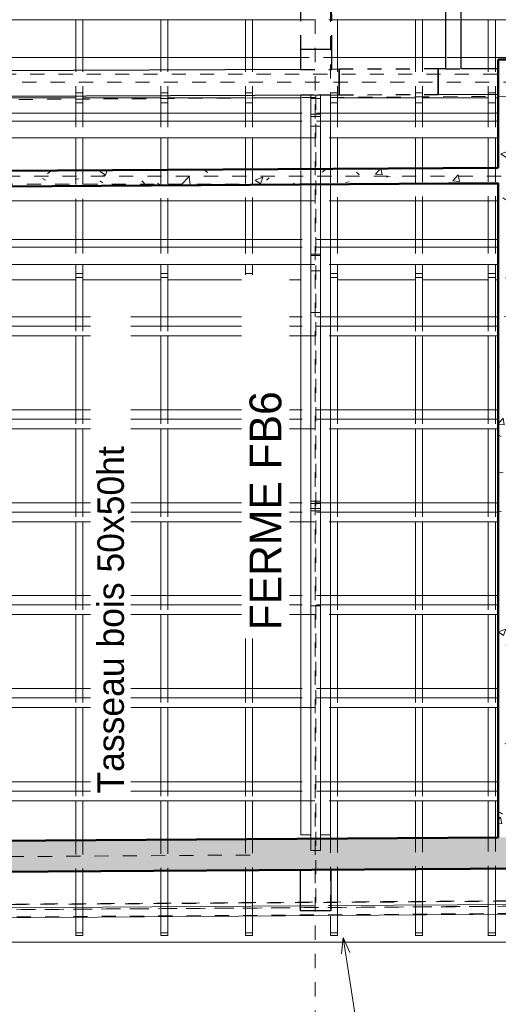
# Model space of a CAD drawing. Header units: metres. Extents: x -16.9 to 14.1, y -10.5 to 9.6.
# Tile 14 of 26: x -0.2 to 3.2, y -6.6 to 0.3. Entities that reach past the tile are written whole.
import ezdxf

# ---------------------------------------------------------------- set-up
doc = ezdxf.new("R2010")
doc.units = ezdxf.units.M
for name, pattern in [('Ligne de quadrillage', [0.022225, 0.0127, -0.003175, 0.003175, -0.003175]), ('Projeté', [0.003969, 0.002381, -0.001587]), ('Tiret', [0.00635, 0.003175, -0.003175])]:
    doc.linetypes.add(name, pattern=pattern)
for name, color, linetype, lineweight in [('A-DETL-GENF', 92, 'Projeté', 18), ('A-DETL-MEDM', 33, 'Continuous', 35), ('A-FLOR-OVHD', 1, 'Projeté', 18), ('A-ROOF', 132, 'Continuous', 18), ('A-WALL', 113, 'Continuous', 25), ('A-WALL-HDLN', 110, 'Tiret', 25), ('A-WALL-PATT', 111, 'Continuous', 50), ('G-ANNO-TEXT', 231, 'Continuous', 9), ('S-BEAM', 12, 'Continuous', 18), ('S-BEAM-HDLN', 1, 'Tiret', 18), ('S-GRID', 1, 'Continuous', 9)]:
    doc.layers.add(name, color=color, linetype=linetype, lineweight=lineweight)
doc.styles.add('Bodoni MT_B_I', font='BOD_BI.TTF', dxfattribs={"height": 0.225})
doc.styles.add('Bodoni MT_B_I_1', font='BOD_BI.TTF', dxfattribs={"height": 0.1875})
pattern_1 = [(50, (0, 0), (0.546555, -0.047815), [0.05715, -0.62865]), (355, (0, 0), (-0.105728, 0.573166), [0.04572, -0.50292]), (100.451, (0.04555, -0.004), (0.440828, 0.52535), [0.04857, -0.53427]), (46.184, (0, 0.1524), (0.813237, -0.12613), [0.08572, -0.94297]), (96.636, (0.0678, 0.1419), (0.71221, 0.74229), [0.07286, -0.80141]), (351.184, (0, 0.1524), (0.71222, 0.742274), [0.06858, -0.75438]), (21, (0.0762, 0.1143), (0.454846, -0.306795), [0.05715, -0.62865]), (326, (0.0762, 0.1143), (0.185405, 0.55256), [0.04572, -0.50292]), (71.451, (0.1141, 0.08873), (0.64025, 0.245763), [0.04857, -0.53427]), (37.5, (0, 0), (0.009261, 0.253667), [0.02515, -0.47168, 0.02515, -0.48539, -0.50482]), (37.5, (0, 0), (0.009261, 0.253667), [-1.007, 0.02515, -0.47968]), (7.5, (0, 0), (0.200456, 0.300546), [0.02515, -0.26594, 0.02515, -0.46025, -0.1924]), (7.5, (0, 0), (0.200456, 0.300546), [-0.77648, 0.02515, -0.16726]), (327.5, (-0.16993, 0), (0.406768, -0.017188), [0.02515, -0.16535, 0.02515, -0.56921, -0.78867]), (327.5, (-0.16993, 0), (0.406768, -0.017188), [-0.78486, 0.02515, -0.76352]), (317.5, (-0.24613, 0), (0.444383, 0.07628), [0.02515, -0.2225, 0.02515, -0.36957, -0.56007]), (317.5, (-0.24613, 0), (0.444383, 0.07628), [-0.64237, 0.02515, -0.53492])]

# ---------------------------------------------------------------- blocks, each defined once
blk = doc.blocks.new('Porte - 62 205-4691079-PH R_1 EXISTANT')
at = {"layer": 'A-DETL-GENF'}
for p, q in [((0.3418, 0.09), (-0.3582, 0.09)), ((-0.3582, -0.09), (0.3418, -0.09))]:
    blk.add_line(p, q, dxfattribs=at)
at = {"layer": 'A-DETL-MEDM'}
for p, q in [((-0.3582, 0.09), (-0.3582, -0.09)), ((0.3418, -0.09), (0.3418, 0.09))]:
    blk.add_line(p, q, dxfattribs=at)
blk = doc.blocks.new('Porte - 62 205-4691038-PH R_1 EXISTANT')
at = {"layer": 'A-DETL-GENF'}
for p, q in [((0.3418, 0.11), (-0.3582, 0.11)), ((-0.3582, -0.11), (0.3418, -0.11))]:
    blk.add_line(p, q, dxfattribs=at)
at = {"layer": 'A-DETL-MEDM'}
for p, q in [((-0.3582, 0.11), (-0.3582, -0.11)), ((0.3418, -0.11), (0.3418, 0.11))]:
    blk.add_line(p, q, dxfattribs=at)

msp = doc.modelspace()

# ---------------------------------------------------------------- hatches: boundary and pattern name
at = {"layer": 'A-WALL-PATT', "lineweight": 18}
h = msp.add_hatch(dxfattribs=at)
h.set_pattern_fill('FP_1', color=256, style=0, pattern_type=2)
h.set_pattern_definition(pattern_1)
h.paths.add_polyline_path([(3.1594, -5.449), (3.3794, -5.4476), (3.3794, 0.0461), (3.1594, 0.0461), (3.1594, -3.1119)])
h = msp.add_hatch(dxfattribs=at)
h.set_pattern_fill('FP_1', color=256, style=0, pattern_type=2)
h.set_pattern_definition(pattern_1)
h.paths.add_polyline_path([(-0.345, -0.8509), (3.1594, -0.8279), (3.1594, -0.7179), (-0.3457, -0.7409)])
h = msp.add_hatch(dxfattribs=at)
h.set_pattern_fill('FP_1', color=256, style=0, pattern_type=2)
h.set_pattern_definition(pattern_1)
h.paths.add_polyline_path([(-7.9059, -5.7416), (5.9889, -5.6505), (5.9875, -5.4305), (-7.9073, -5.5216), (-7.9062, -5.6983)])

# ---------------------------------------------------------------- linework, layer by layer
at = {"layer": 'A-FLOR-OVHD'}
msp.add_line((1.8687, -5.909), (1.8687, -0.2039), dxfattribs=at)
at = {"layer": 'A-ROOF'}
for p, q in [((0.1732, -0.2255), (-0.3491, -0.2255)), ((0.7732, -0.2255), (0.2232, -0.2255)), ((1.3732, -0.2255), (0.8232, -0.2255)), ((1.7637, -0.2255), (1.4232, -0.2255)), ((2.5736, -0.2255), (2.0232, -0.2255)), ((3.0885, -0.2255), (2.6236, -0.2255)), ((3.1594, -0.2255), (3.1385, -0.2255)), ((0.1732, -1.5096), (-0.3407, -1.5096)), ((0.7732, -1.5096), (0.2232, -1.5096)), ((1.3732, -1.5096), (0.8232, -1.5096)), ((1.7637, -1.5096), (1.4232, -1.5096)), ((2.5736, -1.5096), (2.0232, -1.5096)), ((3.0885, -1.5096), (2.6236, -1.5096)), ((3.1594, -1.5096), (3.1385, -1.5096)), ((-0.3381, -6.188), (5.834, -6.188))]:
    msp.add_line(p, q, dxfattribs=at)
at = {"layer": 'A-WALL'}
for p, q in [((2.7868, 1.2031), (2.7868, -0.0202)), ((2.8968, -0.0198), (2.8968, 1.2041)), ((1.762, 0.1177), (1.982, 0.1182)), ((1.762, 0.1177), (1.7623, -0.0243)), ((1.9823, -0.0235), (1.982, 0.1182)), ((1.7623, -0.0243), (-2.1117, -0.04)), ((2.0346, -0.0232), (1.9823, -0.0235)), ((2.0346, -0.0232), (2.0353, -0.2032)), ((2.7868, -0.0202), (2.7346, -0.0204)), ((2.7353, -0.2004), (2.7346, -0.0204)), ((3.1594, -0.0187), (2.8968, -0.0198)), ((-0.3492, -0.2129), (2.0353, -0.2032)), ((2.7353, -0.2004), (3.1594, -0.1987)), ((3.1594, -5.4484), (0.9251, -5.4636)), ((-0.487, -5.6933), (0.5468, -5.6862)), ((1.7587, -5.6782), (1.7587, -5.967)), ((1.9787, -5.967), (1.9787, -5.6768)), ((1.9787, -5.967), (1.7587, -5.967))]:
    msp.add_line(p, q, dxfattribs=at)
at = {"layer": 'A-WALL', "lineweight": 50}
for p, q in [((3.1594, -0.7179), (3.1594, 0.0461)), ((3.1594, 0.0461), (3.3794, 0.0461)), ((-0.3457, -0.7409), (3.1594, -0.7179)), ((3.1594, -0.8279), (-0.345, -0.8509)), ((3.1594, -5.449), (3.1594, -0.8279)), ((-3.9847, -5.4959), (3.1594, -5.449)), ((5.8789, -5.6512), (-7.9059, -5.7416))]:
    msp.add_line(p, q, dxfattribs=at)
at = {"layer": 'A-WALL-HDLN'}
for p, q in [((1.7607, 0.8177), (1.762, 0.1177)), ((1.982, 0.1182), (1.9807, 0.8182)), ((1.7623, -0.0243), (1.9823, -0.0235)), ((2.7346, -0.0204), (2.0346, -0.0232)), ((2.7868, -0.0202), (2.8968, -0.0198)), ((2.0353, -0.2032), (2.7353, -0.2004)), ((0.5453, -5.4662), (-2.0793, -5.4841)), ((0.9265, -5.6836), (4.9189, -5.6564)), ((1.7587, -5.678), (1.7587, -5.6782)), ((1.9787, -5.6767), (1.9787, -5.6765))]:
    msp.add_line(p, q, dxfattribs=at)
at = {"layer": 'G-ANNO-TEXT', "color": 190}
for q in [(2.0503, -6.2711), (2.1098, -6.2618), (2.5189, -9.0729)]:
    msp.add_line((2.0627, -6.1553), q, dxfattribs=at)
at = {"layer": 'S-BEAM'}
for p, q in [((-2.1174, 0.3273), (1.7616, 0.3273)), ((0.1732, 0.3273), (0.1732, 0.059)), ((0.2232, 0.3273), (0.2232, 0.059)), ((0.7732, 0.3273), (0.7732, 0.0589)), ((0.8232, 0.3273), (0.8232, 0.0589)), ((1.3732, 0.3273), (1.3732, 0.0588)), ((1.4232, 0.3273), (1.4232, 0.0588)), ((1.9816, 0.3273), (2.7868, 0.3273)), ((2.0232, 0.3273), (2.0232, 0.0587)), ((2.5736, 0.3273), (2.5736, 0.0586)), ((2.6236, 0.3273), (2.6236, 0.0585)), ((2.8968, 0.3273), (5.8335, 0.3273)), ((3.0885, 0.3273), (3.0885, 0.0585)), ((3.1385, 0.3273), (3.1385, 0.0585)), ((0.1732, 0.0604), (-0.3768, 0.0604)), ((0.7732, 0.0604), (0.2232, 0.0604)), ((1.3732, 0.0604), (0.8232, 0.0604)), ((1.7621, 0.0604), (1.4232, 0.0604)), ((2.5736, 0.0604), (2.0232, 0.0604)), ((2.7868, 0.0604), (2.6236, 0.0604)), ((3.0885, 0.0604), (2.8968, 0.0604)), ((3.4025, 0.0604), (3.1385, 0.0604)), ((0.7732, -0.2083), (0.7732, -0.2249)), ((0.8232, -0.2081), (0.8232, -0.2249)), ((1.3732, -0.2059), (1.3732, -0.2249)), ((1.4232, -0.2057), (1.4232, -0.2249)), ((1.7637, -0.727), (1.7637, -0.2043)), ((1.8337, -0.4239), (1.8337, -0.2041)), ((1.8337, -0.7266), (1.8337, -0.2041)), ((1.881, -0.2039), (1.9037, -0.2039)), ((1.9037, -0.2039), (1.9037, -0.4239)), ((1.9737, -0.2039), (1.9037, -0.2039)), ((1.9037, -0.2039), (1.9037, -0.7261)), ((1.9737, -0.2039), (1.9737, -0.7257)), ((2.0232, -0.2033), (2.0232, -0.2249)), ((2.5736, -0.2011), (2.5736, -0.2249)), ((2.6236, -0.2009), (2.6236, -0.2249)), ((3.0885, -0.199), (3.0885, -0.2249)), ((3.1385, -0.1988), (3.1385, -0.2249)), ((0.1732, -0.2108), (0.1732, -0.2249)), ((0.1732, -0.2249), (0.1732, -0.3325)), ((0.2232, -0.2106), (0.2232, -0.2249)), ((0.2232, -0.2249), (0.2232, -0.3325)), ((0.7732, -0.2249), (0.7732, -0.3325)), ((0.8232, -0.2249), (0.8232, -0.3325)), ((1.3732, -0.2249), (1.3732, -0.3325)), ((1.4232, -0.2249), (1.4232, -0.3325)), ((2.0232, -0.2249), (2.0232, -0.3325)), ((2.5736, -0.2249), (2.5736, -0.3325)), ((2.6236, -0.2249), (2.6236, -0.3325)), ((3.0885, -0.2249), (3.0885, -0.3325)), ((3.1385, -0.2249), (3.1385, -0.3325)), ((1.7637, -0.3325), (-0.3484, -0.3325)), ((1.8337, -0.339), (1.8337, -0.3562)), ((1.9037, -0.339), (1.8337, -0.339)), ((1.9037, -0.3562), (1.9037, -0.339)), ((3.1594, -0.3325), (1.9737, -0.3325)), ((1.7637, -0.3891), (-0.348, -0.3891)), ((1.8337, -0.3562), (1.9037, -0.3562)), ((3.1594, -0.3891), (1.9737, -0.3891)), ((1.9037, -0.4239), (1.8337, -0.4239)), ((-0.3472, -0.5067), (1.7637, -0.5067)), ((0.1732, -0.5067), (0.1732, -0.7375)), ((0.2232, -0.5067), (0.2232, -0.7371)), ((0.7732, -0.5067), (0.7732, -0.7335)), ((0.8232, -0.5067), (0.8232, -0.7332)), ((1.3732, -0.5067), (1.3732, -0.7296)), ((1.4232, -0.5067), (1.4232, -0.7293)), ((1.9737, -0.5067), (3.1594, -0.5067)), ((2.0232, -0.5067), (2.0232, -0.7253)), ((2.5736, -0.5067), (2.5736, -0.7217)), ((2.6236, -0.5067), (2.6236, -0.7214)), ((3.0885, -0.5067), (3.0885, -0.7183)), ((3.1385, -0.5067), (3.1385, -0.718)), ((3.1594, -0.8333), (2.3431, -0.8333)), ((1.7637, -5.4299), (1.7637, -0.837)), ((1.8337, -5.4299), (1.8337, -0.8366)), ((1.9037, -0.8361), (1.9037, -5.4299)), ((1.9737, -0.8357), (1.9737, -5.4299)), ((-0.3443, -0.9522), (1.7637, -0.9522)), ((0.1732, -0.9522), (0.1732, -1.2245)), ((0.2232, -0.9522), (0.2232, -1.2245)), ((0.7732, -0.9522), (0.7732, -1.2245)), ((0.8232, -0.9522), (0.8232, -1.2245)), ((1.3732, -0.9522), (1.3732, -1.2245)), ((1.4232, -0.9522), (1.4232, -1.2245)), ((1.9737, -0.9522), (3.1594, -0.9522)), ((2.0232, -0.9522), (2.0232, -1.2245)), ((2.5736, -0.9522), (2.5736, -1.2245)), ((2.6236, -0.9522), (2.6236, -1.2245)), ((3.0885, -0.9522), (3.0885, -1.2245)), ((3.1385, -0.9522), (3.1385, -1.2245)), ((1.7637, -1.2245), (-0.3425, -1.2245)), ((3.1594, -1.2245), (1.9737, -1.2245)), ((1.7637, -1.2804), (-0.3422, -1.2804)), ((3.1594, -1.2804), (1.9737, -1.2804)), ((-0.3414, -1.4008), (1.7637, -1.4008)), ((0.1732, -1.4008), (0.1732, -1.4646)), ((0.2232, -1.4008), (0.2232, -1.4646)), ((0.7732, -1.4008), (0.7732, -1.4646)), ((0.8232, -1.4008), (0.8232, -1.4646)), ((1.3732, -1.4008), (1.3732, -1.4646)), ((1.4232, -1.4008), (1.4232, -1.4646)), ((1.9737, -1.4008), (3.1594, -1.4008)), ((2.0232, -1.4008), (2.0232, -1.4646)), ((2.5736, -1.4008), (2.5736, -1.4646)), ((2.6236, -1.4008), (2.6236, -1.4646)), ((3.0885, -1.4008), (3.0885, -1.4646)), ((3.1385, -1.4008), (3.1385, -1.4646)), ((0.1732, -1.4646), (0.2232, -1.4646)), ((0.1732, -1.4649), (0.1732, -1.7721)), ((0.2232, -1.4649), (0.2232, -1.7721)), ((0.7732, -1.4646), (0.8232, -1.4646)), ((0.7732, -1.4649), (0.7732, -1.7721)), ((0.8232, -1.4649), (0.8232, -1.7721)), ((1.3732, -1.4646), (1.4232, -1.4646)), ((1.3732, -1.4649), (1.3732, -1.7721)), ((1.4232, -1.4649), (1.4232, -1.7721)), ((1.9737, -1.4646), (2.0232, -1.4646)), ((2.0232, -1.4649), (2.0232, -1.7721)), ((2.5736, -1.4646), (2.6236, -1.4646)), ((2.5736, -1.4649), (2.5736, -1.7721)), ((2.6236, -1.4649), (2.6236, -1.7721)), ((3.0885, -1.4646), (3.1385, -1.4646)), ((3.0885, -1.4649), (3.0885, -1.7721)), ((3.1385, -1.4649), (3.1385, -1.7721)), ((1.7637, -1.7721), (-0.3389, -1.7721)), ((1.8337, -1.7403), (1.9037, -1.7403)), ((1.9037, -1.7403), (1.8337, -1.7403)), ((3.1594, -1.7721), (1.9737, -1.7721)), ((1.7637, -1.8379), (-0.3385, -1.8379)), ((3.1594, -1.8379), (1.9737, -1.8379)), ((-0.3381, -1.9063), (1.7637, -1.9063)), ((0.1732, -1.9063), (0.1732, -2.428)), ((0.2232, -1.9063), (0.2232, -2.428)), ((0.7732, -1.9063), (0.7732, -2.428)), ((0.8232, -1.9063), (0.8232, -2.428)), ((1.3732, -1.9063), (1.3732, -2.428)), ((1.4232, -1.9063), (1.4232, -2.428)), ((1.9737, -1.9063), (3.1594, -1.9063)), ((2.0232, -1.9063), (2.0232, -2.428)), ((2.5736, -1.9063), (2.5736, -2.428)), ((2.6236, -1.9063), (2.6236, -2.428)), ((3.0885, -1.9063), (3.0885, -2.428)), ((3.1385, -1.9063), (3.1385, -2.428)), ((1.7637, -2.428), (-0.3346, -2.428)), ((3.1594, -2.428), (1.9737, -2.428)), ((1.7637, -2.4938), (-0.3342, -2.4938)), ((3.1594, -2.4938), (1.9737, -2.4938)), ((-0.3338, -2.5622), (1.7637, -2.5622)), ((0.1732, -2.5622), (0.1732, -3.085)), ((0.2232, -2.5622), (0.2232, -3.085)), ((0.7732, -2.5622), (0.7732, -3.085)), ((0.8232, -2.5622), (0.8232, -3.085)), ((1.3732, -2.5622), (1.3732, -3.085)), ((1.4232, -2.5622), (1.4232, -3.085)), ((1.9737, -2.5622), (3.1594, -2.5622)), ((2.0232, -2.5622), (2.0232, -3.085)), ((2.5736, -2.5622), (2.5736, -3.085)), ((2.6236, -2.5622), (2.6236, -3.085)), ((3.0885, -2.5622), (3.0885, -3.085)), ((3.1385, -2.5622), (3.1385, -3.085)), ((1.7637, -3.085), (-0.3303, -3.085)), ((1.8337, -3.074), (1.8337, -3.0912)), ((1.9037, -3.074), (1.8337, -3.074)), ((1.8337, -3.0912), (1.9037, -3.0912)), ((1.9037, -3.1244), (1.8337, -3.1244)), ((1.8337, -3.1244), (1.8337, -3.1416)), ((1.9037, -3.0912), (1.9037, -3.074)), ((1.9037, -3.1416), (1.9037, -3.1244)), ((3.1594, -3.085), (1.9737, -3.085)), ((1.7637, -3.1508), (-0.3299, -3.1508)), ((1.8337, -3.1416), (1.9037, -3.1416)), ((3.1594, -3.1508), (1.9737, -3.1508)), ((-0.3294, -3.2192), (1.7637, -3.2192)), ((0.1732, -3.2192), (0.1732, -3.7399)), ((0.2232, -3.2192), (0.2232, -3.7399)), ((0.7732, -3.2192), (0.7732, -3.7399)), ((0.8232, -3.2192), (0.8232, -3.7399)), ((1.3732, -3.2192), (1.3732, -3.7399)), ((1.4232, -3.2192), (1.4232, -3.7399)), ((1.9737, -3.2192), (3.1594, -3.2192)), ((2.0232, -3.2192), (2.0232, -3.7399)), ((2.5736, -3.2192), (2.5736, -3.7399)), ((2.6236, -3.2192), (2.6236, -3.7399)), ((3.0885, -3.2192), (3.0885, -3.7399)), ((3.1385, -3.2192), (3.1385, -3.7399)), ((1.7637, -3.7399), (-0.326, -3.7399)), ((3.1594, -3.7399), (1.9737, -3.7399)), ((1.7637, -3.8057), (-0.3256, -3.8057)), ((3.1594, -3.8057), (1.9737, -3.8057)), ((-0.3252, -3.8741), (1.7637, -3.8741)), ((0.1732, -3.8741), (0.1732, -4.396)), ((0.2232, -3.8741), (0.2232, -4.396)), ((0.7732, -3.8741), (0.7732, -4.396)), ((0.8232, -3.8741), (0.8232, -4.396)), ((1.3732, -3.8741), (1.3732, -4.396)), ((1.4232, -3.8741), (1.4232, -4.396)), ((1.9737, -3.8741), (3.1594, -3.8741)), ((2.0232, -3.8741), (2.0232, -4.396)), ((2.5736, -3.8741), (2.5736, -4.396)), ((2.6236, -3.8741), (2.6236, -4.396)), ((3.0885, -3.8741), (3.0885, -4.396)), ((3.1385, -3.8741), (3.1385, -4.396)), ((1.7637, -4.396), (-0.3217, -4.396)), ((3.1594, -4.396), (1.9737, -4.396)), ((1.7637, -4.4618), (-0.3213, -4.4618)), ((3.1594, -4.4618), (1.9737, -4.4618)), ((-0.3209, -4.5302), (1.7637, -4.5302)), ((0.1732, -4.5302), (0.1732, -5.0563)), ((0.2232, -4.5302), (0.2232, -5.0563)), ((0.7732, -4.5302), (0.7732, -5.0563)), ((0.8232, -4.5302), (0.8232, -5.0563)), ((1.3732, -4.5302), (1.3732, -5.0563)), ((1.4232, -4.5302), (1.4232, -5.0563)), ((1.9737, -4.5302), (3.1594, -4.5302)), ((2.0232, -4.5302), (2.0232, -5.0563)), ((2.5736, -4.5302), (2.5736, -5.0563)), ((2.6236, -4.5302), (2.6236, -5.0563)), ((3.0885, -4.5302), (3.0885, -5.0563)), ((3.1385, -4.5302), (3.1385, -5.0563)), ((1.7637, -5.0563), (-0.3174, -5.0563)), ((3.1594, -5.0563), (1.9737, -5.0563)), ((1.7637, -5.1221), (-0.317, -5.1221)), ((3.1594, -5.1221), (1.9737, -5.1221)), ((-0.3165, -5.1905), (1.7637, -5.1905)), ((0.1732, -5.1905), (0.1732, -5.4686)), ((0.2232, -5.1905), (0.2232, -5.4683)), ((0.7732, -5.1905), (0.7732, -5.4647)), ((0.8232, -5.1905), (0.8232, -5.4643)), ((1.3732, -5.1905), (1.3732, -5.4606)), ((1.4232, -5.1905), (1.4232, -5.4602)), ((1.9737, -5.1905), (3.1594, -5.1905)), ((2.0232, -5.1905), (2.0232, -5.4562)), ((2.5736, -5.1905), (2.5736, -5.4524)), ((2.6236, -5.1905), (2.6236, -5.4521)), ((3.0885, -5.1905), (3.0885, -5.4489)), ((3.1385, -5.1905), (3.1385, -5.4485)), ((1.7637, -5.4299), (1.8337, -5.4299)), ((1.8337, -5.4299), (1.8337, -5.4574)), ((1.9037, -5.4299), (1.9037, -5.457)), ((1.9037, -5.4299), (1.9737, -5.4299)), ((1.9732, -5.4299), (1.9732, -5.4565)), ((0.1732, -5.6888), (0.1732, -5.9429)), ((0.2232, -5.6884), (0.2232, -5.9425)), ((0.7732, -5.6847), (0.7732, -5.9388)), ((0.8232, -5.6844), (0.8232, -5.9384)), ((1.3732, -5.6808), (1.3732, -5.9347)), ((1.4232, -5.6804), (1.4232, -5.9343)), ((2.0232, -5.6765), (2.0232, -5.9302)), ((2.5736, -5.6729), (2.5736, -5.9265)), ((2.6236, -5.6726), (2.6236, -5.9262)), ((3.0885, -5.6695), (3.0885, -5.923)), ((3.1385, -5.6692), (3.1385, -5.9226)), ((1.9787, -5.9305), (5.8571, -5.9041)), ((-0.3381, -6.0163), (5.834, -5.9743)), ((-0.3377, -5.9463), (1.7587, -5.932)), ((0.1732, -6.0129), (0.1732, -6.1231)), ((0.2232, -6.0125), (0.2232, -6.1231)), ((0.7732, -6.0088), (0.7732, -6.1231)), ((0.8232, -6.0084), (0.8232, -6.1231)), ((1.3732, -6.0047), (1.3732, -6.1231)), ((1.4232, -6.0043), (1.4232, -6.1231)), ((1.9732, -6.0006), (1.9732, -6.1231)), ((2.0232, -6.0002), (2.0232, -6.1231)), ((2.5736, -5.9965), (2.5736, -6.1231)), ((2.6236, -5.9962), (2.6236, -6.1231)), ((3.0885, -5.993), (3.0885, -6.1231)), ((3.1385, -5.9926), (3.1385, -6.1231)), ((0.1732, -6.1404), (0.1732, -6.1231)), ((0.1732, -6.1231), (0.2232, -6.1231)), ((0.2232, -6.1404), (0.1732, -6.1404)), ((0.2232, -6.1231), (0.2232, -6.1404)), ((0.7732, -6.1404), (0.7732, -6.1231)), ((0.7732, -6.1231), (0.8232, -6.1231)), ((0.8232, -6.1404), (0.7732, -6.1404)), ((0.8232, -6.1231), (0.8232, -6.1404)), ((1.3732, -6.1404), (1.3732, -6.1231)), ((1.3732, -6.1231), (1.4232, -6.1231)), ((1.4232, -6.1404), (1.3732, -6.1404)), ((1.4232, -6.1231), (1.4232, -6.1404)), ((1.9732, -6.1404), (1.9732, -6.1231)), ((1.9732, -6.1231), (2.0232, -6.1231)), ((2.0232, -6.1404), (1.9732, -6.1404)), ((2.0232, -6.1231), (2.0232, -6.1404)), ((2.5736, -6.1404), (2.5736, -6.1231)), ((2.5736, -6.1231), (2.6236, -6.1231)), ((2.6236, -6.1404), (2.5736, -6.1404)), ((2.6236, -6.1231), (2.6236, -6.1404)), ((3.0885, -6.1404), (3.0885, -6.1231)), ((3.0885, -6.1231), (3.1385, -6.1231)), ((3.1385, -6.1404), (3.0885, -6.1404)), ((3.1385, -6.1231), (3.1385, -6.1404))]:
    msp.add_line(p, q, dxfattribs=at)
at = {"layer": 'S-BEAM-HDLN'}
for p, q in [((1.9732, 1.212), (1.9732, -0.2607)), ((1.7617, 0.3273), (1.9816, 0.3273)), ((2.7869, 0.3273), (2.8968, 0.3273)), ((0.1732, 0.0589), (0.1732, -0.2107)), ((0.2232, 0.0604), (0.1733, 0.0604)), ((0.2232, 0.0589), (0.2232, -0.2105)), ((0.7732, 0.0588), (0.7732, -0.2083)), ((0.8232, 0.0604), (0.7733, 0.0604)), ((0.8232, 0.0588), (0.8232, -0.2081)), ((1.3732, 0.0587), (1.3732, -0.2059)), ((1.4232, 0.0604), (1.3733, 0.0604)), ((1.4232, 0.0587), (1.4232, -0.2057)), ((2.0232, 0.0604), (1.7622, 0.0604)), ((2.0232, 0.0586), (2.0232, -0.2032)), ((2.6235, 0.0604), (2.5736, 0.0604)), ((2.5736, 0.0585), (2.5736, -0.201)), ((2.6236, 0.0585), (2.6236, -0.2008)), ((2.8968, 0.0604), (2.7869, 0.0604)), ((3.0885, 0.0584), (3.0885, -0.1989)), ((3.1385, 0.0604), (3.0886, 0.0604)), ((3.1385, 0.0584), (3.1385, -0.1987)), ((-2.1488, -0.0572), (5.857, -0.0572)), ((-4.2047, -0.1138), (5.857, -0.1138)), ((0.2232, -0.1901), (0.1732, -0.1901)), ((0.8232, -0.1901), (0.7732, -0.1901)), ((1.4232, -0.1901), (1.3732, -0.1901)), ((1.8337, -0.2039), (1.7637, -0.2039)), ((1.7637, -0.2043), (1.7637, -0.2039)), ((1.8337, -0.204), (1.8337, -0.2039)), ((1.8337, -0.2039), (1.8564, -0.2039)), ((1.8337, -0.204), (1.8337, -0.2039)), ((2.0232, -0.1901), (1.9732, -0.1901)), ((2.6236, -0.1901), (2.5736, -0.1901)), ((3.1385, -0.1901), (3.0885, -0.1901)), ((0.1732, -0.2607), (0.2232, -0.2607)), ((0.7732, -0.2607), (0.8232, -0.2607)), ((1.3732, -0.2607), (1.4232, -0.2607)), ((1.9037, -0.2291), (1.8337, -0.2291)), ((1.8337, -0.2292), (1.9037, -0.2292)), ((1.9732, -0.2607), (2.0232, -0.2607)), ((1.9732, -0.2608), (1.9732, -1.4646)), ((2.5736, -0.2607), (2.6236, -0.2607)), ((3.0885, -0.2607), (3.1385, -0.2607)), ((0.1732, -0.3325), (0.1732, -0.5066)), ((0.2232, -0.3325), (0.2232, -0.5066)), ((0.7732, -0.3325), (0.7732, -0.5066)), ((0.8232, -0.3325), (0.8232, -0.5066)), ((1.3732, -0.3325), (1.3732, -0.5066)), ((1.4232, -0.3325), (1.4232, -0.5066)), ((1.9736, -0.3325), (1.7637, -0.3325)), ((2.0232, -0.3325), (2.0232, -0.5066)), ((2.5736, -0.3325), (2.5736, -0.5066)), ((2.6236, -0.3325), (2.6236, -0.5066)), ((3.0885, -0.3325), (3.0885, -0.5066)), ((3.1385, -0.3325), (3.1385, -0.5066)), ((1.9736, -0.3891), (1.7637, -0.3891)), ((1.7637, -0.5067), (1.9736, -0.5067)), ((0.1732, -0.7375), (0.1732, -0.9522)), ((0.2232, -0.7372), (0.2232, -0.9522)), ((0.7732, -0.7336), (0.7732, -0.9522)), ((0.8232, -0.7332), (0.8232, -0.9522)), ((1.3732, -0.7296), (1.3732, -0.9522)), ((1.4232, -0.7293), (1.4232, -0.9522)), ((1.7637, -0.837), (1.7637, -0.7271)), ((1.8337, -0.8365), (1.8337, -0.7266)), ((1.8337, -0.8365), (1.8337, -0.7266)), ((1.9037, -0.8361), (1.9037, -0.7262)), ((1.9037, -0.7262), (1.9037, -0.8361)), ((1.9737, -0.7257), (1.9737, -0.8356)), ((2.0232, -0.7254), (2.0232, -0.9522)), ((2.5736, -0.7218), (2.5736, -0.9522)), ((2.6236, -0.7214), (2.6236, -0.9522)), ((3.0885, -0.7184), (3.0885, -0.9522)), ((3.1385, -0.7181), (3.1385, -0.9522)), ((3.3793, -0.777), (-0.5654, -0.777)), ((2.3279, -0.8333), (-0.5651, -0.8333)), ((1.7637, -0.9522), (1.9736, -0.9522)), ((0.1732, -1.2245), (0.1732, -1.4007)), ((0.2232, -1.2245), (0.2232, -1.4007)), ((0.7732, -1.2245), (0.7732, -1.4007)), ((0.8232, -1.2245), (0.8232, -1.4007)), ((1.3732, -1.2245), (1.3732, -1.4007)), ((1.4232, -1.2245), (1.4232, -1.4007)), ((1.9736, -1.2245), (1.7637, -1.2245)), ((2.0232, -1.2245), (2.0232, -1.4007)), ((2.5736, -1.2245), (2.5736, -1.4007)), ((2.6236, -1.2245), (2.6236, -1.4007)), ((3.0885, -1.2245), (3.0885, -1.4007)), ((3.1385, -1.2245), (3.1385, -1.4007)), ((1.9736, -1.2804), (1.7637, -1.2804)), ((1.8337, -1.3299), (1.9037, -1.3299)), ((1.9037, -1.3375), (1.8337, -1.3375)), ((1.7637, -1.4008), (1.9736, -1.4008)), ((1.9037, -1.4472), (1.8337, -1.4472)), ((0.1732, -1.4649), (0.1732, -1.4646)), ((0.2232, -1.4649), (0.1732, -1.4649)), ((0.2232, -1.4947), (0.1732, -1.4947)), ((0.2232, -1.4646), (0.2232, -1.4649)), ((0.7732, -1.4649), (0.7732, -1.4646)), ((0.8232, -1.4649), (0.7732, -1.4649)), ((0.8232, -1.4947), (0.7732, -1.4947)), ((0.8232, -1.4646), (0.8232, -1.4649)), ((1.3732, -1.4649), (1.3732, -1.4646)), ((1.4232, -1.4649), (1.3732, -1.4649)), ((1.4232, -1.4947), (1.3732, -1.4947)), ((1.4232, -1.4646), (1.4232, -1.4649)), ((1.9732, -1.4649), (1.9732, -1.4646)), ((1.9732, -1.4646), (1.9736, -1.4646)), ((2.0232, -1.4649), (1.9732, -1.4649)), ((1.9732, -1.4649), (1.9732, -5.4298)), ((2.0232, -1.4947), (1.9732, -1.4947)), ((2.0232, -1.4646), (2.0232, -1.4649)), ((2.5736, -1.4649), (2.5736, -1.4646)), ((2.6236, -1.4649), (2.5736, -1.4649)), ((2.6236, -1.4947), (2.5736, -1.4947)), ((2.6236, -1.4646), (2.6236, -1.4649)), ((3.0885, -1.4649), (3.0885, -1.4646)), ((3.1385, -1.4649), (3.0885, -1.4649)), ((3.1385, -1.4947), (3.0885, -1.4947)), ((3.1385, -1.4646), (3.1385, -1.4649)), ((0.1732, -1.7722), (0.1732, -1.9063)), ((0.2232, -1.7722), (0.2232, -1.9063)), ((0.7732, -1.7722), (0.7732, -1.9063)), ((0.8232, -1.7722), (0.8232, -1.9063)), ((1.3732, -1.7722), (1.3732, -1.9063)), ((1.4232, -1.7722), (1.4232, -1.9063)), ((1.9736, -1.7721), (1.7637, -1.7721)), ((2.0232, -1.7722), (2.0232, -1.9063)), ((2.5736, -1.7722), (2.5736, -1.9063)), ((2.6236, -1.7722), (2.6236, -1.9063)), ((3.0885, -1.7722), (3.0885, -1.9063)), ((3.1385, -1.7722), (3.1385, -1.9063)), ((1.9736, -1.8379), (1.7637, -1.8379)), ((1.7637, -1.9063), (1.9736, -1.9063)), ((0.1732, -2.4281), (0.1732, -2.5622)), ((0.2232, -2.4281), (0.2232, -2.5622)), ((0.7732, -2.4281), (0.7732, -2.5622)), ((0.8232, -2.4281), (0.8232, -2.5622)), ((1.3732, -2.4281), (1.3732, -2.5622)), ((1.4232, -2.4281), (1.4232, -2.5622)), ((1.9736, -2.428), (1.7637, -2.428)), ((2.0232, -2.4281), (2.0232, -2.5622)), ((2.5736, -2.4281), (2.5736, -2.5622)), ((2.6236, -2.4281), (2.6236, -2.5622)), ((3.0885, -2.4281), (3.0885, -2.5622)), ((3.1385, -2.4281), (3.1385, -2.5622)), ((1.9736, -2.4938), (1.7637, -2.4938)), ((1.7637, -2.5622), (1.9736, -2.5622)), ((0.1732, -3.0851), (0.1732, -3.2192)), ((0.2232, -3.0851), (0.2232, -3.2192)), ((0.7732, -3.0851), (0.7732, -3.2192)), ((0.8232, -3.0851), (0.8232, -3.2192)), ((1.3732, -3.0851), (1.3732, -3.2192)), ((1.4232, -3.0851), (1.4232, -3.2192)), ((1.9736, -3.085), (1.7637, -3.085)), ((2.0232, -3.0851), (2.0232, -3.2192)), ((2.5736, -3.0851), (2.5736, -3.2192)), ((2.6236, -3.0851), (2.6236, -3.2192)), ((3.0885, -3.0851), (3.0885, -3.2192)), ((3.1385, -3.0851), (3.1385, -3.2192)), ((1.9736, -3.1508), (1.7637, -3.1508)), ((1.7637, -3.2192), (1.9736, -3.2192)), ((0.1732, -3.74), (0.1732, -3.8741)), ((0.2232, -3.74), (0.2232, -3.8741)), ((0.7732, -3.74), (0.7732, -3.8741)), ((0.8232, -3.74), (0.8232, -3.8741)), ((1.3732, -3.74), (1.3732, -3.8741)), ((1.4232, -3.74), (1.4232, -3.8741)), ((1.9736, -3.7399), (1.7637, -3.7399)), ((2.0232, -3.74), (2.0232, -3.8741)), ((2.5736, -3.74), (2.5736, -3.8741)), ((2.6236, -3.74), (2.6236, -3.8741)), ((3.0885, -3.74), (3.0885, -3.8741)), ((3.1385, -3.74), (3.1385, -3.8741)), ((1.9736, -3.8057), (1.7637, -3.8057)), ((1.8337, -3.8125), (1.9037, -3.8125)), ((1.7637, -3.8741), (1.9736, -3.8741)), ((0.1732, -4.396), (0.1732, -4.5301)), ((0.2232, -4.396), (0.2232, -4.5301)), ((0.7732, -4.396), (0.7732, -4.5301)), ((0.8232, -4.396), (0.8232, -4.5301)), ((1.3732, -4.396), (1.3732, -4.5301)), ((1.4232, -4.396), (1.4232, -4.5301)), ((1.9736, -4.396), (1.7637, -4.396)), ((2.0232, -4.396), (2.0232, -4.5301)), ((2.5736, -4.396), (2.5736, -4.5301)), ((2.6236, -4.396), (2.6236, -4.5301)), ((3.0885, -4.396), (3.0885, -4.5301)), ((3.1385, -4.396), (3.1385, -4.5301)), ((1.9736, -4.4618), (1.7637, -4.4618)), ((1.7637, -4.5302), (1.9736, -4.5302)), ((0.1732, -5.0563), (0.1732, -5.1904)), ((0.2232, -5.0563), (0.2232, -5.1904)), ((0.7732, -5.0563), (0.7732, -5.1904)), ((0.8232, -5.0563), (0.8232, -5.1904)), ((1.3732, -5.0563), (1.3732, -5.1904)), ((1.4232, -5.0563), (1.4232, -5.1904)), ((1.9736, -5.0563), (1.7637, -5.0563)), ((2.0232, -5.0563), (2.0232, -5.1904)), ((2.5736, -5.0563), (2.5736, -5.1904)), ((2.6236, -5.0563), (2.6236, -5.1904)), ((3.0885, -5.0563), (3.0885, -5.1904)), ((3.1385, -5.0563), (3.1385, -5.1904)), ((1.9736, -5.1221), (1.7637, -5.1221)), ((1.7637, -5.1905), (1.9736, -5.1905)), ((0.1732, -5.4687), (0.1732, -5.6887)), ((0.2232, -5.4683), (0.2232, -5.6884)), ((0.7732, -5.4647), (0.7732, -5.6846)), ((0.8232, -5.4644), (0.8232, -5.6843)), ((1.3732, -5.4606), (1.3732, -5.6807)), ((1.4232, -5.4603), (1.4232, -5.6804)), ((1.8337, -5.4575), (1.8337, -5.5403)), ((1.9037, -5.457), (1.9037, -5.5403)), ((1.9732, -5.4565), (1.9732, -6.0005)), ((2.0232, -5.4562), (2.0232, -5.6764)), ((2.5736, -5.4524), (2.5736, -5.6728)), ((2.6236, -5.4521), (2.6236, -5.6725)), ((3.0885, -5.4489), (3.0885, -5.6695)), ((3.1385, -5.4486), (3.1385, -5.6691)), ((1.9037, -5.5403), (1.8337, -5.5403)), ((6.2466, -5.8758), (-9.2765, -5.9817)), ((-9.2765, -5.9837), (6.239, -5.8779)), ((-9.2765, -5.9847), (6.235, -5.8789)), ((6.256, -5.9657), (-9.2759, -6.0716)), ((-4.4106, -5.9868), (6.2556, -5.9141)), ((-2.0455, -5.9713), (5.8572, -5.9175)), ((0.1732, -5.9429), (0.1732, -6.0128)), ((0.2232, -5.9426), (0.2232, -6.0125)), ((0.7732, -5.9388), (0.7732, -6.0087)), ((0.8232, -5.9385), (0.8232, -6.0084)), ((1.3732, -5.9347), (1.3732, -6.0046)), ((1.4232, -5.9344), (1.4232, -6.0043)), ((1.7587, -5.932), (1.9786, -5.9305)), ((2.0232, -5.9303), (2.0232, -6.0002)), ((2.5736, -5.9265), (2.5736, -5.9964)), ((2.6236, -5.9262), (2.6236, -5.9961)), ((3.0885, -5.923), (3.0885, -5.9929)), ((3.1385, -5.9227), (3.1385, -5.9926))]:
    msp.add_line(p, q, dxfattribs=at)
at = {"layer": 'S-GRID', "linetype": 'Ligne de quadrillage'}
for p, q in [((1.8651, -9.5717), (1.8651, 8.3345)), ((14.0697, -0.1427), (-16.0633, -0.3403)), ((1.4054, -5.5732), (-16.0283, -5.6876))]:
    msp.add_line(p, q, dxfattribs=at)

# ---------------------------------------------------------------- block references
at = {"layer": 'A-DETL-MEDM'}
for name, p, rotation in [('Porte - 62 205-4691038-PH R_1 EXISTANT', (1.8714, 0.4598), 270.1091884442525), ('Porte - 62 205-4691079-PH R_1 EXISTANT', (2.3767, -0.1119), 180.2316148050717)]:
    msp.add_blockref(name, p, dxfattribs=dict(at, rotation=rotation))

# ---------------------------------------------------------------- next in the draw order: texts
at = {"layer": 'G-ANNO-TEXT', "color": 190, "insert": (1.4012, -3.9859), "char_height": 0.225, "width": 2.453164, "attachment_point": 1, "rotation": 90, "style": 'Bodoni MT_B_I', "bg_fill": 3, "box_fill_scale": 1.25, "bg_fill_color": 256, "bg_fill_true_color": 13158600, "bg_fill_transparency": 0}
msp.add_mtext('FERME FB6', dxfattribs=at)
at = {"layer": 'G-ANNO-TEXT', "color": 190, "lineweight": 25, "insert": (0.3258, -5.1388), "char_height": 0.1875, "width": 3.3731, "attachment_point": 1, "rotation": 90, "style": 'Bodoni MT_B_I_1', "bg_fill": 3, "box_fill_scale": 1.25, "bg_fill_color": 256, "bg_fill_true_color": 13158600, "bg_fill_transparency": 0}
msp.add_mtext('Tasseau bois 50x50ht', dxfattribs=at)

doc.saveas('drawing.dxf')
